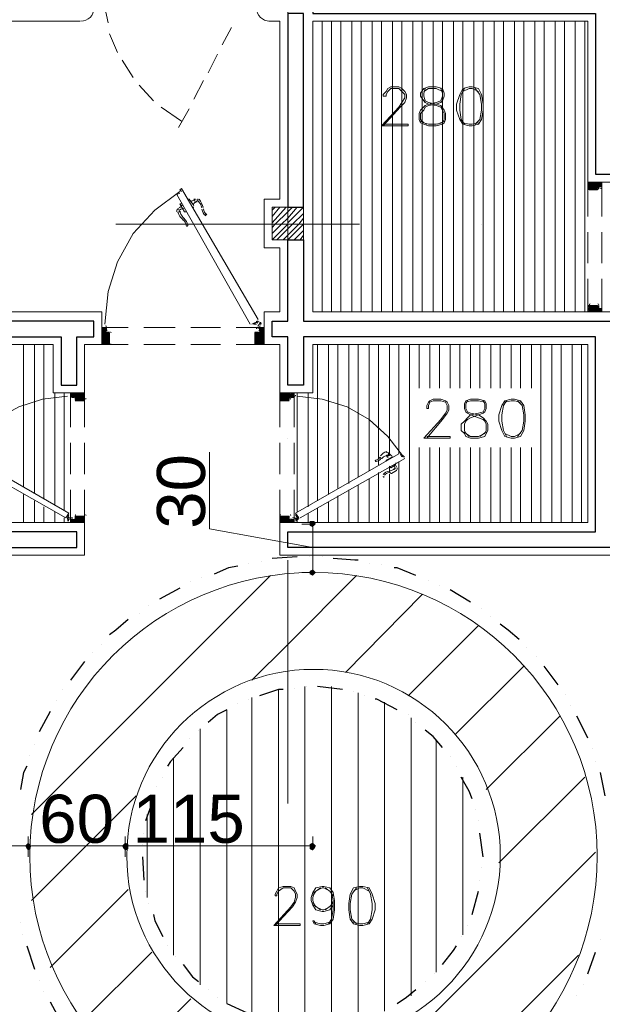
# Model space of a CAD drawing. Header units: metres. Extents: x 5.7 to 89.8, y 4 to 63.5.
# Tile 7 of 45: x 23.9 to 27.5, y 24.9 to 30.9. Entities that reach past the tile are written whole.
import ezdxf

# ---------------------------------------------------------------- set-up
doc = ezdxf.new("R2010")
doc.units = ezdxf.units.M
doc.header["$MEASUREMENT"] = 0
for name, color, linetype in [('PDF10_ax', 7, 'Continuous'), ('PDF10_column', 7, 'Continuous'), ('PDF10_dim', 7, 'Continuous'), ('PDF10_door', 7, 'Continuous'), ('PDF10_halozen', 7, 'Continuous'), ('PDF10_hatch-plan', 7, 'Continuous'), ('PDF10_khatchin', 7, 'Continuous'), ('PDF10_Layer5', 7, 'Continuous'), ('PDF10_saghf kazeb', 7, 'Continuous'), ('PDF10_Text', 7, 'Continuous'), ('PDF10_textt', 7, 'Continuous'), ('PDF10_wall', 7, 'Continuous')]:
    doc.layers.add(name, color=color, linetype=linetype)
doc.styles.add('PDF Arial', font='arial.ttf')

msp = doc.modelspace()

# ---------------------------------------------------------------- linework, layer by layer
at = {"layer": 'PDF10_ax', "lineweight": 9}
for points in [[(25.5837, 30.5951), (25.5837, 29.0926)], [(24.5242, 29.6609), (26.0267, 29.6609)], [(26.7779, 29.6609), (26.7779, 29.6609)], [(25.5837, 28.3414), (25.5837, 28.3414)], [(25.5837, 27.5902), (25.5837, 26.0877)], [(25.5837, 25.3365), (25.5837, 25.3365)]]:
    msp.add_lwpolyline(points, dxfattribs=at)
at = {"layer": 'PDF10_column', "lineweight": 18}
for points in [[(25.5837, 31.4138), (25.5837, 30.9129)], [(25.4874, 29.7476), (25.5066, 29.7668)], [(25.4874, 29.709), (25.5355, 29.7668)], [(25.4874, 29.6705), (25.574, 29.7668)], [(25.4874, 29.6416), (25.5066, 29.6609), (25.5837, 29.7379), (25.6126, 29.7668)], [(25.4874, 29.6031), (25.5452, 29.6609), (25.5837, 29.6994), (25.6415, 29.7668)], [(25.4874, 29.5646), (25.5837, 29.6609), (25.5837, 29.6705), (25.68, 29.7668)], [(25.5837, 29.815), (25.5837, 29.5164)], [(25.5163, 29.5646), (25.5837, 29.632), (25.6126, 29.6609), (25.68, 29.7283)], [(25.5548, 29.5646), (25.5837, 29.5935), (25.6511, 29.6609), (25.68, 29.6994)], [(25.7378, 29.6609), (25.4392, 29.6609)], [(25.5837, 29.5646), (25.68, 29.6609)], [(25.6222, 29.5646), (25.68, 29.6224)], [(25.6607, 29.5646), (25.68, 29.5935)]]:
    msp.add_lwpolyline(points, dxfattribs=at)
msp.add_lwpolyline([(25.68, 29.5646), (25.4874, 29.5646), (25.4874, 29.7668), (25.68, 29.7668)], close=True, dxfattribs=at)
at = {"layer": 'PDF10_dim', "lineweight": 20}
for points in [[(25.7378, 27.6672), (25.1021, 27.7828), (25.1021, 28.2547)], [(25.7378, 27.8117), (25.6704, 27.8117)], [(25.7378, 27.5324), (25.7378, 27.5517), (25.7378, 27.7732), (25.7378, 27.7924)], [(25.7378, 27.5131), (25.6704, 27.5131)], [(23.9849, 25.7602), (23.9849, 25.8277), (23.9849, 25.8855)], [(24.582, 25.7602), (24.582, 25.8277), (24.582, 25.8855)], [(25.7378, 25.8277), (25.7378, 25.8855)], [(23.9656, 25.8277), (23.9464, 25.8277), (22.7232, 25.8277), (22.7039, 25.8277)], [(24.5628, 25.8277), (24.5435, 25.8277), (24.0234, 25.8277), (24.0042, 25.8277)], [(24.6013, 25.8277), (24.6206, 25.8277), (25.6993, 25.8277), (25.7185, 25.8277)]]:
    msp.add_lwpolyline(points, dxfattribs=at)
at = {"layer": 'PDF10_dim', "transparency": 33554559}
for points in [[(25.7378, 27.831), (25.7185, 27.831), (25.7378, 27.8117)], [(25.7185, 27.831), (25.7378, 27.8117), (25.7185, 27.8117)], [(25.757, 27.8117), (25.7474, 27.831), (25.7378, 27.8117)], [(25.7474, 27.831), (25.7378, 27.8117), (25.7378, 27.831)], [(25.7378, 27.8117), (25.7185, 27.8117), (25.7185, 27.8021)], [(25.7185, 27.8021), (25.7378, 27.7924), (25.7378, 27.8117)], [(25.7378, 27.7924), (25.7378, 27.8117), (25.7474, 27.8021)], [(25.7378, 27.8117), (25.7474, 27.8021), (25.757, 27.8117)], [(25.7378, 27.5324), (25.7378, 27.5131), (25.7185, 27.5228)], [(25.7378, 27.5131), (25.7185, 27.5228), (25.7185, 27.5131)], [(25.7185, 27.5131), (25.7185, 27.5035), (25.7378, 27.5131)], [(25.7185, 27.5035), (25.7378, 27.5131), (25.7378, 27.4939)], [(25.7474, 27.5228), (25.7378, 27.5324), (25.7378, 27.5131)], [(25.7378, 27.5131), (25.757, 27.5131), (25.7474, 27.5228)], [(25.7378, 27.4939), (25.7474, 27.5035), (25.7378, 27.5131)], [(25.7474, 27.5035), (25.7378, 27.5131), (25.757, 27.5131)], [(23.9753, 25.8373), (23.9656, 25.8277), (23.9849, 25.8277)], [(23.9753, 25.8373), (23.9849, 25.8277), (23.9656, 25.8277)], [(23.9656, 25.8277), (23.9849, 25.8277), (23.9753, 25.8084)], [(23.9656, 25.8277), (23.9753, 25.8084), (23.9849, 25.8277)], [(23.9849, 25.8277), (23.9849, 25.8469), (23.9753, 25.8373)], [(23.9849, 25.8469), (23.9753, 25.8373), (23.9849, 25.8277)], [(23.9849, 25.8277), (23.9753, 25.8084), (23.9849, 25.7988)], [(23.9753, 25.8084), (23.9849, 25.8277), (23.9849, 25.7988)], [(23.9945, 25.8373), (23.9849, 25.8277), (23.9849, 25.8469)], [(23.9849, 25.8277), (23.9945, 25.8373), (23.9849, 25.8469)], [(24.0042, 25.8277), (23.9945, 25.8373), (23.9849, 25.8277)], [(24.0042, 25.8277), (23.9849, 25.8277), (23.9945, 25.8373)], [(23.9849, 25.7988), (23.9945, 25.8084), (23.9849, 25.8277)], [(23.9945, 25.8084), (23.9849, 25.8277), (24.0042, 25.8277)], [(23.9849, 25.8277), (23.9849, 25.7988), (23.9945, 25.8084)], [(23.9945, 25.8084), (24.0042, 25.8277), (23.9849, 25.8277)], [(24.5724, 25.8373), (24.582, 25.8277), (24.5628, 25.8277)], [(24.5724, 25.8373), (24.5628, 25.8277), (24.582, 25.8277)], [(24.5628, 25.8277), (24.5724, 25.8084), (24.582, 25.8277)], [(24.5628, 25.8277), (24.582, 25.8277), (24.5724, 25.8084)], [(24.582, 25.8469), (24.5724, 25.8373), (24.582, 25.8277)], [(24.582, 25.8277), (24.582, 25.8469), (24.5724, 25.8373)], [(24.5724, 25.8084), (24.582, 25.8277), (24.582, 25.7988)], [(24.582, 25.8277), (24.5724, 25.8084), (24.582, 25.7988)], [(24.582, 25.8277), (24.6013, 25.8373), (24.582, 25.8469)], [(24.6013, 25.8373), (24.582, 25.8277), (24.582, 25.8469)], [(24.6013, 25.8277), (24.582, 25.8277), (24.6013, 25.8373)], [(24.6013, 25.8277), (24.6013, 25.8373), (24.582, 25.8277)], [(24.582, 25.8277), (24.582, 25.7988), (24.6013, 25.8084)], [(24.6013, 25.8084), (24.6013, 25.8277), (24.582, 25.8277)], [(24.582, 25.7988), (24.6013, 25.8084), (24.582, 25.8277)], [(24.6013, 25.8084), (24.582, 25.8277), (24.6013, 25.8277)], [(25.7378, 25.8277), (25.7378, 25.8469), (25.7185, 25.8373)], [(25.7185, 25.8373), (25.7185, 25.8277), (25.7378, 25.8277)], [(25.7185, 25.8277), (25.7378, 25.8277), (25.7185, 25.8084)], [(25.7378, 25.8277), (25.7185, 25.8084), (25.7378, 25.7988)], [(25.7474, 25.8373), (25.7378, 25.8277), (25.7378, 25.8469)], [(25.757, 25.8277), (25.7474, 25.8373), (25.7378, 25.8277)], [(25.7378, 25.7988), (25.7474, 25.8084), (25.7378, 25.8277)], [(25.7474, 25.8084), (25.7378, 25.8277), (25.757, 25.8277)]]:
    msp.add_solid(points, dxfattribs=at)
at = {"layer": 'PDF10_door', "lineweight": 18}
for points in [[(24.9288, 29.8631), (24.9191, 29.8728), (24.9288, 29.8824), (25.4007, 29.0734)], [(27.5195, 29.9017), (27.5195, 29.9209), (27.4329, 29.9209), (27.4329, 29.8824)], [(27.5003, 29.8824), (27.5003, 29.892), (27.5195, 29.892)], [(24.4568, 29.0445), (24.4761, 29.2467), (24.5339, 29.4297), (24.6302, 29.6031), (24.765, 29.7476), (24.9191, 29.8631)], [(25.3525, 29.0445), (24.8999, 29.8439), (24.9191, 29.8535)], [(24.9191, 29.8631), (24.9191, 29.8631)], [(24.9288, 29.8728), (24.9288, 29.8728)], [(27.4425, 29.8728), (27.4907, 29.8728)], [(27.5195, 29.1312), (27.5195, 29.1215), (27.4329, 29.1215), (27.4329, 29.1601)], [(27.4425, 29.1601), (27.4907, 29.1601)], [(27.5003, 29.1601), (27.5003, 29.1408), (27.5195, 29.1408)], [(25.4007, 29.0638), (25.3622, 29.0445)], [(24.4568, 29.0252), (24.4376, 29.0252), (24.4376, 28.9193), (24.4857, 28.9193), (24.4857, 28.9867)], [(24.4665, 29.006), (24.4665, 29.0252)], [(24.4857, 28.9963), (24.4665, 28.9963)], [(25.4103, 29.006), (25.4103, 29.0252), (25.4392, 29.0252), (25.4392, 28.9193), (25.3814, 28.9193), (25.3814, 28.9867)], [(25.3814, 28.9963), (25.4007, 28.9963)], [(24.4857, 28.9193), (24.4857, 28.9193)], [(24.2257, 28.6015), (24.0716, 28.5822), (23.9271, 28.534), (23.7826, 28.457), (23.6671, 28.351), (23.5708, 28.2258), (23.5611, 28.2258)], [(24.2449, 28.6015), (24.2449, 28.6207), (24.3316, 28.6207), (24.3316, 28.5822)], [(25.6222, 28.6015), (25.6222, 28.6207), (25.5355, 28.6207), (25.5355, 28.5822)], [(25.6415, 28.6015), (25.7956, 28.5822), (25.9497, 28.534), (26.0845, 28.457), (26.2001, 28.351), (26.2964, 28.2258), (26.306, 28.2258)], [(24.2642, 28.5918), (24.2546, 28.5918)], [(24.2738, 28.5822), (24.2738, 28.5918)], [(24.3316, 28.5726), (24.2738, 28.5726)], [(25.5355, 28.5726), (25.5933, 28.5726)], [(25.5933, 28.5822), (25.5933, 28.5918)], [(25.6029, 28.5918), (25.6222, 28.5918)], [(23.5708, 28.2162), (24.216, 27.8502), (24.2353, 27.8791), (23.5997, 28.2451), (23.5804, 28.2258), (23.5708, 28.2355)], [(25.6511, 27.8502), (25.6318, 27.8791), (26.2675, 28.2451)], [(26.2771, 28.2451), (26.2868, 28.2258), (26.2964, 28.2355)], [(26.306, 28.2162), (25.6607, 27.8502)], [(25.6415, 27.8791), (25.6415, 27.8791)], [(24.2449, 27.8406), (24.2449, 27.8213), (24.3316, 27.8213), (24.3316, 27.8599), (24.2738, 27.8599), (24.2738, 27.8406)], [(24.2449, 27.8213), (24.2449, 27.8213)], [(24.2642, 27.8406), (24.2546, 27.8406)], [(25.6029, 27.8406), (25.6222, 27.8406), (25.6222, 27.8213), (25.5355, 27.8213), (25.5355, 27.8599), (25.5933, 27.8599), (25.5933, 27.8406)], [(25.6222, 27.8213), (25.6222, 27.8213)]]:
    msp.add_lwpolyline(points, dxfattribs=at)
at = {"layer": 'PDF10_door', "lineweight": 0}
for points in [[(27.4329, 29.8728), (27.481, 29.9209), (27.4425, 29.8728), (27.4907, 29.9209), (27.4521, 29.8728), (27.4329, 29.892), (27.4618, 29.8728), (27.4329, 29.9017), (27.4521, 29.9209), (27.4907, 29.8728), (27.4425, 29.9209), (27.481, 29.8728), (27.4329, 29.9113), (27.4714, 29.8728)], [(27.4329, 29.9113), (27.4425, 29.9209), (27.4329, 29.9113)], [(27.4329, 29.892), (27.4618, 29.9209), (27.4329, 29.892)], [(27.4329, 29.8824), (27.4714, 29.9209)], [(27.4329, 29.8824), (27.4425, 29.8728), (27.4329, 29.8824)], [(27.4618, 29.9209), (27.5003, 29.8824), (27.4618, 29.9209)], [(27.481, 29.9209), (27.5003, 29.892), (27.4714, 29.9209), (27.5003, 29.892)], [(27.5195, 29.9017), (27.5195, 29.892), (27.4907, 29.9209), (27.5099, 29.892), (27.5195, 29.9113), (27.5003, 29.892), (27.481, 29.8728)], [(27.4907, 29.8728), (27.5003, 29.8824)], [(27.5195, 29.892), (27.5099, 29.892)], [(27.5099, 29.8824), (27.5195, 29.8824)], [(27.4714, 29.1215), (27.4329, 29.1504), (27.4618, 29.1215), (27.4329, 29.1408), (27.4618, 29.1601), (27.4329, 29.1312), (27.4714, 29.1601)], [(27.5003, 29.1601), (27.4618, 29.1215), (27.5003, 29.1504), (27.4907, 29.1601)], [(27.481, 29.1215), (27.5003, 29.1408), (27.5195, 29.1215), (27.4714, 29.1601), (27.5099, 29.1215), (27.4618, 29.1601), (27.5003, 29.1215), (27.5195, 29.1408), (27.4907, 29.1215), (27.5099, 29.1408), (27.5195, 29.1312), (27.5195, 29.1408)], [(27.481, 29.1601), (27.5003, 29.1504)], [(27.4714, 29.1215), (27.5003, 29.1408), (27.4714, 29.1215)], [(27.5099, 29.1215), (27.5195, 29.1312), (27.5099, 29.1215)], [(27.5195, 29.1215), (27.5195, 29.1215)], [(25.4007, 29.0445), (25.4007, 29.0445)], [(25.4007, 29.0445), (25.4007, 29.0445)], [(25.4103, 29.0445), (25.4103, 29.0445), (25.4151, 29.0541)], [(25.4103, 29.0445), (25.4199, 29.0445), (25.4103, 29.0445)], [(25.4103, 29.0445), (25.4103, 29.0445)], [(25.4103, 29.0349), (25.4103, 29.0349)], [(25.4199, 29.0445), (25.4199, 29.0445)], [(24.4665, 28.9193), (24.4857, 28.9385), (24.4376, 28.9963), (24.4665, 29.0252), (24.4568, 29.0252)], [(24.4568, 28.9193), (24.4376, 28.9385), (24.4857, 28.9963), (24.4376, 28.9482), (24.4665, 28.9193), (24.4376, 28.9578), (24.4761, 28.9193), (24.4857, 28.9289), (24.4376, 28.9867), (24.4665, 29.0156), (24.4472, 29.0252), (24.4376, 29.0156), (24.4857, 28.9578), (24.4376, 29.006), (24.4857, 28.9482), (24.4568, 28.9193), (24.4857, 28.9578), (24.4472, 28.9193), (24.4376, 28.9289), (24.4857, 28.9867), (24.4761, 28.9963)], [(24.4376, 29.006), (24.4568, 29.0252), (24.4376, 29.006)], [(24.4376, 29.0252), (24.4376, 29.0252)], [(25.4103, 28.9193), (25.3814, 28.9482), (25.4392, 29.006), (25.3814, 28.9578), (25.4392, 29.0156), (25.4199, 29.0252)], [(25.4199, 28.9193), (25.4392, 28.9289), (25.3814, 28.9867), (25.3911, 28.9963), (25.4392, 28.9578), (25.4007, 28.9963), (25.3814, 28.9771), (25.4392, 28.9193), (25.4296, 28.9193), (25.3814, 28.9674), (25.4103, 28.9963), (25.4392, 29.0252), (25.4296, 29.0252), (25.4103, 29.006), (25.4392, 28.9771), (25.3814, 28.9193), (25.4392, 28.9674), (25.4103, 28.9963)], [(25.3911, 29.0156), (25.3911, 29.0252)], [(25.4007, 29.0252), (25.4007, 29.0156)], [(25.4392, 29.006), (25.4103, 29.0252), (25.4392, 29.006)], [(24.4376, 28.9193), (24.4376, 28.9193)], [(25.4199, 28.9193), (25.3814, 28.9578), (25.4199, 28.9193)], [(25.3814, 28.9193), (25.3814, 28.9193)], [(24.3316, 28.5726), (24.3316, 28.5822), (24.322, 28.5726), (24.3316, 28.5918), (24.3124, 28.5726), (24.2642, 28.6207), (24.3027, 28.5726), (24.2546, 28.6207), (24.2449, 28.6111), (24.2449, 28.6207), (24.2931, 28.5726), (24.3316, 28.6111), (24.3027, 28.5726), (24.3316, 28.6015), (24.322, 28.6207), (24.3316, 28.6111), (24.3316, 28.6207), (24.2835, 28.5726), (24.322, 28.6207), (24.2738, 28.5726)], [(24.3316, 28.5822), (24.3027, 28.6207), (24.3316, 28.5918), (24.3124, 28.6207), (24.2738, 28.5822), (24.3027, 28.6207), (24.2738, 28.5918), (24.2931, 28.6207), (24.3316, 28.5726), (24.2835, 28.6207), (24.322, 28.5726), (24.2738, 28.6207), (24.2546, 28.5918), (24.2835, 28.6207), (24.2642, 28.5918), (24.2449, 28.6111), (24.2546, 28.5918), (24.2449, 28.6015)], [(24.2642, 28.6207), (24.2449, 28.6015), (24.2642, 28.6207)], [(25.5355, 28.5726), (25.5355, 28.5822), (25.5452, 28.5726), (25.5933, 28.6207), (25.5548, 28.5726), (25.6029, 28.6207), (25.5644, 28.5726), (25.5355, 28.6015), (25.5548, 28.6207), (25.5355, 28.5918), (25.5644, 28.6207), (25.5933, 28.5822), (25.5548, 28.6207), (25.5933, 28.5726), (25.5452, 28.6207), (25.5355, 28.6111), (25.5355, 28.6207), (25.5837, 28.5726), (25.5933, 28.5822)], [(25.5837, 28.5726), (25.5933, 28.5918), (25.574, 28.6207), (25.6029, 28.5918), (25.5837, 28.6207), (25.5355, 28.5726), (25.574, 28.6207), (25.5355, 28.5822)], [(25.5355, 28.6111), (25.574, 28.5726), (25.5355, 28.6111)], [(25.5933, 28.6207), (25.6126, 28.5918), (25.5933, 28.6207)], [(25.6029, 28.6207), (25.6222, 28.6015), (25.6029, 28.6207)], [(25.6029, 28.5918), (25.6222, 28.6111), (25.6126, 28.5918), (25.6222, 28.6015)], [(24.2738, 28.5918), (24.2835, 28.5726), (24.2738, 28.5822)], [(25.5355, 28.5918), (25.5548, 28.5726), (25.5355, 28.5918)], [(24.2257, 27.8599), (24.2353, 27.8695), (24.2257, 27.8502)], [(24.2257, 27.831), (24.2353, 27.831)], [(24.2353, 27.8406), (24.2353, 27.8406)], [(24.2738, 27.8502), (24.2835, 27.8599), (24.2738, 27.8502), (24.3027, 27.8213), (24.2738, 27.8406), (24.2931, 27.8213), (24.3316, 27.8599), (24.2835, 27.8213), (24.322, 27.8599), (24.2738, 27.8213), (24.2546, 27.8406), (24.2835, 27.8213), (24.2642, 27.8406), (24.2449, 27.8213), (24.2738, 27.8406), (24.2931, 27.8599), (24.3316, 27.8213), (24.2835, 27.8599), (24.322, 27.8213), (24.2738, 27.8599), (24.3124, 27.8213), (24.3316, 27.8406), (24.3124, 27.8599), (24.2642, 27.8213), (24.3027, 27.8599), (24.2546, 27.8213), (24.2449, 27.831), (24.2642, 27.8213), (24.2449, 27.8406), (24.2546, 27.8406)], [(24.2546, 27.8502), (24.2449, 27.8502)], [(24.2546, 27.8406), (24.2449, 27.831), (24.2546, 27.8406)], [(24.2449, 27.8406), (24.2449, 27.8406)], [(24.3316, 27.831), (24.3027, 27.8599), (24.3316, 27.831)], [(24.3316, 27.8502), (24.3027, 27.8213), (24.3316, 27.8502)], [(24.3316, 27.8502), (24.322, 27.8599), (24.3316, 27.8502)], [(24.3316, 27.831), (24.322, 27.8213), (24.3316, 27.831)], [(24.3316, 27.8599), (24.3316, 27.8599)], [(24.3316, 27.8213), (24.3316, 27.8213)], [(25.5933, 27.8502), (25.5837, 27.8599), (25.5933, 27.8502), (25.5644, 27.8213), (25.5355, 27.8502), (25.574, 27.8213), (25.5355, 27.8599), (25.5837, 27.8213), (25.6029, 27.8406), (25.574, 27.8213), (25.5933, 27.8406)], [(25.5837, 27.8599), (25.5355, 27.8213), (25.574, 27.8599), (25.5355, 27.831), (25.5644, 27.8599), (25.6029, 27.8213), (25.5548, 27.8599), (25.5933, 27.8213), (25.5452, 27.8599), (25.5355, 27.8502), (25.5548, 27.8599), (25.5355, 27.8406), (25.5548, 27.8213), (25.5355, 27.831), (25.5452, 27.8213), (25.5933, 27.8599)], [(25.5355, 27.8599), (25.5355, 27.8599)], [(25.5355, 27.8213), (25.5355, 27.8213)], [(25.5548, 27.8213), (25.5933, 27.8599), (25.5548, 27.8213)], [(25.6029, 27.8406), (25.6222, 27.8213), (25.5933, 27.8406), (25.574, 27.8599), (25.6126, 27.8213), (25.6222, 27.831), (25.6029, 27.8213), (25.6222, 27.8406), (25.6126, 27.8406)], [(25.5933, 27.8213), (25.6126, 27.8406), (25.5933, 27.8213)], [(25.6126, 27.8502), (25.6222, 27.8502)], [(25.6126, 27.8406), (25.6222, 27.831), (25.6126, 27.8406)], [(25.6318, 27.8406), (25.6318, 27.8406)], [(25.6318, 27.8406), (25.6318, 27.8406)], [(25.6415, 27.831), (25.6318, 27.831)]]:
    msp.add_lwpolyline(points, dxfattribs=at)
for points in [[(27.5195, 29.9209), (27.5195, 29.9113), (27.5099, 29.9209), (27.5195, 29.9017), (27.5003, 29.9209), (27.4618, 29.8728), (27.5099, 29.9209), (27.4714, 29.8728), (27.5003, 29.892)], [(27.4329, 29.1601), (27.4425, 29.1601), (27.4329, 29.1504), (27.4521, 29.1601), (27.4907, 29.1215), (27.4425, 29.1601), (27.481, 29.1215)], [(27.4329, 29.1215), (27.481, 29.1601), (27.4425, 29.1215), (27.4907, 29.1601), (27.4521, 29.1215), (27.4329, 29.1312), (27.4425, 29.1215)], [(24.4857, 28.9674), (24.4376, 28.9193), (24.4857, 28.9771), (24.4761, 28.9963), (24.4376, 28.9578), (24.4665, 28.9963), (24.4376, 28.9674), (24.4857, 28.9193), (24.4376, 28.9771), (24.4665, 29.006), (24.4376, 29.0252)], [(25.3814, 28.9289), (25.3911, 28.9193), (25.4392, 28.9578), (25.4007, 28.9193), (25.3814, 28.9385), (25.4392, 28.9963), (25.4103, 29.0252), (25.4199, 29.0252), (25.4103, 29.0156), (25.4392, 28.9867)], [(25.4392, 28.9482), (25.3814, 28.9963), (25.4392, 28.9385), (25.4103, 28.9193)], [(25.6126, 28.6207), (25.6222, 28.6111), (25.6222, 28.6207), (25.574, 28.5726)]]:
    msp.add_lwpolyline(points, close=True, dxfattribs=at)
at = {"layer": 'PDF10_door', "lineweight": 5}
for points in [[(24.9191, 29.7379), (24.9095, 29.7572), (24.9191, 29.7379), (24.9095, 29.7379)], [(24.9576, 29.7379), (24.948, 29.7379), (24.9191, 29.7861), (24.9288, 29.7861)], [(25.0058, 29.7765), (24.9769, 29.815), (24.9673, 29.815)], [(24.9962, 29.7668), (25.0058, 29.7668)], [(25.0251, 29.8054), (25.0154, 29.7957), (25.0058, 29.815), (25.0154, 29.815)], [(25.0058, 29.815), (25.0154, 29.7957)], [(25.0251, 29.7957), (25.0251, 29.7957)], [(26.1904, 28.2355), (26.2097, 28.2355), (26.2001, 28.2451)], [(26.2097, 28.2355), (26.1904, 28.2258)], [(26.1904, 28.1969), (26.1904, 28.2066), (26.229, 28.2258)], [(26.2097, 28.168), (26.2193, 28.1584), (26.2482, 28.1777)], [(26.2482, 28.1873), (26.2579, 28.1873)], [(26.2193, 28.168), (26.2193, 28.168)]]:
    msp.add_lwpolyline(points, dxfattribs=at)
for points in [[(25.0534, 29.7617, 0.098999), (25.0443, 29.7885, 0.092349), (25.0271, 29.8086)], [(25.0622, 29.7676, -0.014536), (25.0617, 29.7633, 0.130791), (25.037, 29.8147)], [(24.9062, 29.7347, 0.130767), (24.9384, 29.6877, 0.014553), (24.9417, 29.6873)], [(24.92, 29.7412, 0.092322), (24.9288, 29.7163, 0.099024), (24.9475, 29.695)], [(24.9427, 29.6962, -0.199983), (24.9672, 29.6567, -0.99996), (24.9572, 29.6532, 0.199983), (24.9368, 29.6885)], [(26.1967, 28.2348, 0.092327), (26.1784, 28.2284, 0.099026), (26.1628, 28.2147)], [(26.2117, 28.1396, 0.098999), (26.2314, 28.1463, 0.092348), (26.2461, 28.1589, 0.139696), (26.2314, 28.1731)], [(26.2123, 28.1215, 0.130792), (26.2528, 28.1426, 0.361409), (26.2559, 28.1608)]]:
    msp.add_lwpolyline(points, format="xyb", dxfattribs=at)
at = {"layer": 'PDF10_door', "lineweight": 0}
for points in [[(25.4, 29.0517, 0.414209), (25.3911, 29.0541), (25.3718, 29.0445), (25.3911, 29.0445)], [(25.4007, 29.03, -0.414213), (25.4151, 29.0445, 0.41421), (25.4199, 29.0493)], [(24.2377, 27.8509, -0.414193), (24.236, 27.8574, 0.414193), (24.2353, 27.8502), (24.2353, 27.8406), (24.2257, 27.8406)], [(24.2401, 27.8406, 0.41421), (24.2449, 27.8454, -0.41421), (24.2498, 27.8502, 0.41421), (24.2449, 27.8454)], [(25.6318, 27.8454, 0.41421), (25.627, 27.8502, -0.41421), (25.6318, 27.8454, 0.41421), (25.6366, 27.8406)], [(25.6408, 27.8574, -0.414209), (25.6391, 27.8509, 0.414209), (25.6415, 27.8599), (25.6318, 27.8695), (25.6415, 27.8502), (25.6318, 27.8406), (25.6415, 27.8406)]]:
    msp.add_lwpolyline(points, format="xyb", dxfattribs=at)
at = {"layer": 'PDF10_door', "lineweight": 5}
msp.add_lwpolyline([(26.2386, 28.1488), (26.2482, 28.1584)], close=True, dxfattribs=at)
at = {"layer": 'PDF10_door', "lineweight": 18}
for centre in [(25.4151, 29.0493), (24.2305, 27.8454), (25.6463, 27.8454)]:
    msp.add_circle(centre, 0.00482, dxfattribs=at)
at = {"layer": 'PDF10_door', "lineweight": 0}
for centre in [(25.4151, 29.0493), (24.2305, 27.8454), (25.6463, 27.8454)]:
    msp.add_circle(centre, 0.00482, dxfattribs=at)
at = {"layer": 'PDF10_door', "lineweight": 18}
for centre, start, end in [((27.4473, 29.8872), 180.00328, 269.99672), ((27.4955, 29.8872), 270.00328, 359.99672), ((27.5051, 29.8968), 90.00328, 179.99672), ((27.4473, 29.1649), 90.00328, 179.99672), ((27.4955, 29.1649), 0.00328, 89.99672), ((27.5051, 29.1456), 180.00328, 269.99672), ((24.4616, 29.03), 0.00035, 89.99965), ((25.4151, 29.03), 90.00035, 179.99965), ((24.4713, 29.0108), 180.00632, 269.99941), ((24.4905, 28.9915), 0.00035, 89.99965), ((25.3862, 28.9915), 90.00608, 180.00538), ((25.4055, 29.0108), 270.00035, 359.99965), ((24.4905, 28.9241), 270.00035, 359.99965), ((25.3862, 28.9241), 180.00632, 269.99941), ((24.2594, 28.6063), 180.00035, 269.99965), ((24.269, 28.5966), 0.00035, 89.99965), ((25.6078, 28.5966), 90.00632, 179.99941), ((25.627, 28.6063), 270.00035, 359.99965), ((24.2787, 28.587), 180.00035, 269.99965), ((24.3364, 28.587), 270.00035, 359.99965), ((25.5403, 28.587), 180.00035, 269.99965), ((25.5981, 28.587), 270.00035, 359.99965), ((24.2594, 27.8454), 90.00632, 179.99941), ((24.269, 27.8454), 270.00035, 359.99965), ((24.2787, 27.8647), 90.00035, 179.99965), ((24.3364, 27.8647), 0.00035, 89.99965), ((25.5403, 27.8647), 90.00632, 179.99941), ((25.5981, 27.8647), 0.00608, 90.00538), ((25.6078, 27.8454), 180.00035, 269.99965), ((25.627, 27.8454), 0.00035, 89.99965)]:
    msp.add_arc(centre, 0.00482, start, end, dxfattribs=at)
at = {"layer": 'PDF10_door', "lineweight": 5}
for centre, radius, start, end in [((24.9143, 29.7428), 0.0144, 120.00334, 199.49005), ((24.895, 29.8005), 0.0433, 298.13041, 329.94174), ((24.9432, 29.7139), 0.0433, 90.05505, 121.87134), ((24.9914, 29.8487), 0.0433, 270.05505, 301.87134), ((25.0395, 29.762), 0.0433, 118.13041, 149.94174), ((25.0299, 29.8005), 0.0144, 40.51728, 119.99848), ((25.1166, 29.762), 0.053, 187.38829, 232.62452), ((25.1166, 29.762), 0.0626, 187.38819, 232.62473), ((25.078, 29.7235), 0.00482, 232.62544, 52.61888), ((26.2242, 28.1729), 0.0915, 109.48968, 139.29023), ((26.1953, 28.2403), 0.0144, 30.00334, 109.49005), ((26.1664, 28.221), 0.0337, 0.05549, 31.87066), ((26.2434, 28.2595), 0.0337, 208.13084, 239.94089), ((26.1278, 28.2018), 0.00482, 97.3882, 277.38357), ((26.1182, 28.2499), 0.0433, 277.38246, 322.61941), ((26.1182, 28.2499), 0.053, 277.38281, 322.61885), ((26.2049, 28.1825), 0.0626, 139.29191, 142.62619), ((26.2819, 28.1825), 0.0337, 180.05549, 211.87066), ((26.2145, 28.0862), 0.053, 97.38829, 142.62452), ((26.2145, 28.0862), 0.0433, 97.38841, 142.62459), ((26.2049, 28.192), 0.0625, 277.37989, 280.71303), ((26.176, 28.1054), 0.00482, 142.62544, 322.61888)]:
    msp.add_arc(centre, radius, start, end, dxfattribs=at)
at = {"layer": 'PDF10_door', "lineweight": 0}
for centre, radius, start, end in [((25.3959, 29.0493), 0.0144, 29.99834, 119.99818), ((25.4151, 29.03), 0.00482, 90.00608, 180.00538), ((25.4151, 29.0493), 0.00482, 210.00888, 231.22745), ((24.2401, 27.8454), 0.00482, 38.77898, 59.99818), ((25.6463, 27.8454), 0.00482, 120.00888, 141.22745)]:
    msp.add_arc(centre, radius, start, end, dxfattribs=at)
at = {"layer": 'PDF10_door', "transparency": 33554559}
for points in [[(25.4103, 29.0541), (25.4199, 29.0541), (25.4199, 29.0541)], [(24.2257, 27.831), (24.2257, 27.831), (24.2257, 27.8406)], [(24.2257, 27.831), (24.2257, 27.8406), (24.2257, 27.8406)], [(24.2257, 27.8406), (24.2257, 27.8406), (24.2257, 27.831)], [(24.2353, 27.8406), (24.2353, 27.831), (24.2257, 27.831)], [(24.2257, 27.831), (24.2257, 27.8406), (24.2353, 27.8406)], [(24.2353, 27.8406), (24.2353, 27.8406), (24.2353, 27.831)], [(25.6318, 27.8406), (25.6318, 27.8406), (25.6318, 27.831)], [(25.6318, 27.8406), (25.6318, 27.831), (25.6415, 27.831)], [(25.6415, 27.831), (25.6415, 27.8406), (25.6318, 27.8406)], [(25.6415, 27.831), (25.6415, 27.831), (25.6415, 27.8406)], [(25.6415, 27.831), (25.6415, 27.8406), (25.6415, 27.8406)], [(25.6415, 27.8406), (25.6415, 27.8406), (25.6415, 27.831)]]:
    msp.add_solid(points, dxfattribs=at)
at = {"layer": 'PDF10_halozen', "lineweight": 25}
for points in [[(25.3429, 27.5709), (25.3429, 27.5709)], [(25.4199, 27.5805), (25.4199, 27.5805)], [(25.6415, 27.6094), (25.4874, 27.5998)], [(25.7185, 27.6094), (25.7185, 27.6094)], [(25.7956, 27.6094), (25.7956, 27.6094)], [(26.0171, 27.5902), (25.9978, 27.5902), (25.863, 27.5998)], [(26.0845, 27.5709), (26.0845, 27.5709)], [(25.2755, 27.5517), (25.2177, 27.542), (25.131, 27.5035)], [(26.1615, 27.5613), (26.1615, 27.5613)], [(26.3734, 27.4939), (26.2579, 27.542), (26.2386, 27.542)], [(24.9865, 27.4553), (24.9865, 27.4553)], [(25.054, 27.4842), (25.054, 27.4842)], [(26.4505, 27.465), (26.4505, 27.465)], [(24.9191, 27.4168), (24.7939, 27.3494)], [(26.5179, 27.4361), (26.5179, 27.4361)], [(26.7105, 27.3301), (26.5853, 27.4072)], [(24.7265, 27.3109), (24.7265, 27.3109)], [(26.7779, 27.2916), (26.7779, 27.2916)], [(24.6013, 27.2242), (24.5242, 27.1568), (24.4857, 27.1279)], [(24.6687, 27.2627), (24.6687, 27.2627)], [(26.8357, 27.2435), (26.8357, 27.2435)], [(27.0091, 27.099), (26.9417, 27.1568), (26.8935, 27.1953)], [(24.4376, 27.0701), (24.4376, 27.0701)], [(27.0573, 27.0508), (27.0573, 27.0508)], [(24.3316, 26.9641), (24.2449, 26.8486)], [(24.3798, 27.0219), (24.3798, 27.0219)], [(27.115, 26.993), (27.115, 26.993)], [(27.2499, 26.8197), (27.1632, 26.9353)], [(24.1968, 26.7908), (24.1968, 26.7908)], [(25.5548, 26.7908), (25.5259, 26.7908), (25.4103, 26.7523)], [(25.6222, 26.8004), (25.6222, 26.8004)], [(25.6993, 26.8101), (25.6993, 26.8101)], [(25.9208, 26.7908), (25.7667, 26.8101)], [(25.9882, 26.7812), (25.9882, 26.7812)], [(24.1583, 26.7234), (24.1583, 26.7234)], [(25.3429, 26.733), (25.3429, 26.733)], [(26.0556, 26.7523), (26.0556, 26.7523)], [(26.2579, 26.6656), (26.1327, 26.733), (26.123, 26.733)], [(27.298, 26.7619), (27.298, 26.7619)], [(25.2081, 26.6656), (25.1503, 26.6367), (25.0925, 26.5885)], [(25.2755, 26.7041), (25.2755, 26.7041)], [(27.3269, 26.6945), (27.3269, 26.6945)], [(24.1197, 26.656), (24.0523, 26.5307)], [(26.3253, 26.6367), (26.3253, 26.6367)], [(27.4329, 26.4922), (27.4136, 26.5307), (27.3654, 26.6271)], [(25.0347, 26.5404), (25.0347, 26.5404)], [(26.3734, 26.5885), (26.3734, 26.5885)], [(26.5372, 26.4344), (26.4794, 26.5019), (26.4312, 26.5404)], [(24.9769, 26.4922), (24.9769, 26.4922)], [(24.0234, 26.4537), (24.0234, 26.4537)], [(24.9384, 26.4344), (24.8613, 26.3478), (24.8421, 26.3189)], [(27.4618, 26.4248), (27.4618, 26.4248)], [(23.9945, 26.3863), (23.9945, 26.3863)], [(26.5853, 26.3766), (26.5853, 26.3766)], [(23.9753, 26.3189), (23.956, 26.2803), (23.9367, 26.1744)], [(26.6238, 26.3189), (26.6238, 26.3189)], [(27.481, 26.3478), (27.481, 26.3478)], [(24.8132, 26.2514), (24.8132, 26.2514)], [(26.7202, 26.1166), (26.7009, 26.1648), (26.6527, 26.2514)], [(27.5388, 26.1359), (27.5099, 26.2803)], [(24.7747, 26.1937), (24.7747, 26.1937)], [(24.7554, 26.1166), (24.7072, 25.9818)], [(26.7394, 26.0492), (26.7394, 26.0492)], [(26.7587, 25.9818), (26.7587, 25.9818)], [(24.6976, 25.9047), (24.6976, 25.9047)], [(26.7876, 25.7602), (26.7683, 25.9047)], [(24.688, 25.8373), (24.688, 25.8373)], [(24.688, 25.7602), (24.6976, 25.6158)], [(26.7779, 25.6928), (26.7779, 25.6928)], [(26.7683, 25.6158), (26.7683, 25.6158)], [(24.7072, 25.5484), (24.7072, 25.5484)], [(26.7202, 25.4039), (26.7587, 25.5484)], [(24.7265, 25.4713), (24.7265, 25.4713)], [(24.7554, 25.4039), (24.765, 25.3654), (24.8132, 25.2691)], [(23.9367, 25.3557), (23.9367, 25.3557)], [(26.6913, 25.3365), (26.6913, 25.3365)], [(23.9464, 25.2787), (23.9464, 25.2787)], [(26.6527, 25.2691), (26.6527, 25.2691)], [(23.9753, 25.2113), (24.0234, 25.0668)], [(24.8421, 25.2113), (24.8421, 25.2113)], [(26.5372, 25.0957), (26.6046, 25.1824), (26.6238, 25.2113)], [(27.5099, 25.2498), (27.5099, 25.2498)], [(24.8902, 25.1439), (24.8902, 25.1439)], [(27.4329, 25.0379), (27.481, 25.1727)], [(24.9384, 25.0957), (24.9962, 25.0186), (25.0347, 24.9898)], [(26.489, 25.0379), (26.489, 25.0379)], [(24.0523, 24.9994), (24.0523, 24.9994)], [(26.4312, 24.9898), (26.4312, 24.9898)], [(27.404, 24.9705), (27.404, 24.9705)], [(24.0812, 24.932), (24.0812, 24.932)], [(25.0925, 24.9416), (25.0925, 24.9416)], [(26.2579, 24.8549), (26.3156, 24.8934), (26.3734, 24.9416)], [(27.3654, 24.9031), (27.3654, 24.9031)], [(24.1197, 24.8645), (24.1775, 24.7586), (24.1968, 24.7393)], [(25.1503, 24.8934), (25.1503, 24.8934)], [(25.2081, 24.8549), (25.3333, 24.7971), (25.3429, 24.7875)]]:
    msp.add_lwpolyline(points, dxfattribs=at)
at = {"layer": 'PDF10_hatch-plan', "lineweight": 18}
for points in [[(25.7956, 29.1215), (25.7956, 30.9129)], [(25.8534, 29.1215), (25.8534, 30.9129)], [(25.9111, 29.1215), (25.9111, 30.9129)], [(25.9786, 29.1215), (25.9786, 30.9129)], [(26.0363, 29.1215), (26.0363, 30.9129)], [(26.1038, 29.1215), (26.1038, 30.9129)], [(26.1615, 29.1215), (26.1615, 30.9129)], [(26.229, 29.1215), (26.229, 30.9129)], [(26.2868, 29.1215), (26.2868, 30.9129)], [(26.3542, 29.1215), (26.3542, 30.9129)], [(26.412, 29.1215), (26.412, 30.9129)], [(26.4794, 29.1215), (26.4794, 30.9129)], [(26.5372, 29.1215), (26.5372, 30.9129)], [(26.6046, 29.1215), (26.6046, 30.9129)], [(26.6624, 29.1215), (26.6624, 30.9129)], [(26.7298, 29.1215), (26.7298, 30.9129)], [(26.7876, 29.1215), (26.7876, 30.9129)], [(26.855, 29.1215), (26.855, 30.9129)], [(26.9128, 29.1215), (26.9128, 30.9129)], [(26.9802, 29.1215), (26.9802, 30.9129)], [(27.038, 29.1215), (27.038, 30.9129)], [(27.1054, 29.1215), (27.1054, 30.9129)], [(27.1632, 29.1215), (27.1632, 30.9129)], [(27.2306, 29.1215), (27.2306, 30.9129)], [(27.2884, 29.1215), (27.2884, 30.9129)], [(27.3558, 29.1215), (27.3558, 30.9129)], [(27.4136, 29.1215), (27.4136, 30.9129)], [(23.956, 28.0428), (23.956, 28.9193)], [(24.0234, 28.0043), (24.0234, 28.9193)], [(24.0812, 27.9658), (24.0812, 28.9193)], [(25.7667, 27.9562), (25.7667, 28.9193)], [(25.8341, 27.9947), (25.8341, 28.9193)], [(25.8919, 28.0332), (25.8919, 28.9193)], [(25.9593, 28.0621), (25.9593, 28.9193)], [(26.0171, 28.1006), (26.0171, 28.9193)], [(26.0845, 28.1392), (26.0845, 28.9193)], [(26.1423, 28.2162), (26.1423, 28.9193)], [(26.2097, 28.2355), (26.2097, 28.9193)], [(26.2675, 28.2451), (26.2675, 28.9193)], [(26.3349, 27.8213), (26.3349, 28.9193)], [(26.3927, 28.6496), (26.3927, 28.9193)], [(26.4601, 28.6496), (26.4601, 28.9193)], [(26.5179, 28.6496), (26.5179, 28.9193)], [(26.5853, 28.6496), (26.5853, 28.9193)], [(26.6431, 28.6496), (26.6431, 28.9193)], [(26.7105, 28.6496), (26.7105, 28.9193)], [(26.7683, 28.6496), (26.7683, 28.9193)], [(26.8357, 28.6496), (26.8357, 28.9193)], [(26.8935, 28.6496), (26.8935, 28.9193)], [(26.9609, 28.6496), (26.9609, 28.9193)], [(27.0187, 28.6496), (27.0187, 28.9193)], [(27.0861, 28.6496), (27.0861, 28.9193)], [(27.1439, 27.8213), (27.1439, 28.9193)], [(27.2114, 27.8213), (27.2114, 28.9193)], [(27.2691, 27.8213), (27.2691, 28.9193)], [(27.3366, 27.8213), (27.3366, 28.9193)], [(27.3943, 27.8213), (27.3943, 28.9193)], [(24.1486, 27.9273), (24.1486, 28.6207)], [(24.2064, 27.8984), (24.2064, 28.6207)], [(25.6415, 27.8887), (25.6415, 28.6207)], [(25.7089, 27.9176), (25.7089, 28.6207)], [(26.3927, 27.8213), (26.3927, 28.2836)], [(26.4601, 27.8213), (26.4601, 28.2836)], [(26.5179, 27.8213), (26.5179, 28.2836)], [(26.5853, 27.8213), (26.5853, 28.2836)], [(26.6431, 27.8213), (26.6431, 28.2836)], [(26.7105, 27.8213), (26.7105, 28.2836)], [(26.7683, 27.8213), (26.7683, 28.2836)], [(26.8357, 27.8213), (26.8357, 28.2836)], [(26.8935, 27.8213), (26.8935, 28.2836)], [(26.9609, 27.8213), (26.9609, 28.2836)], [(27.0187, 27.8213), (27.0187, 28.2836)], [(27.0861, 27.8213), (27.0861, 28.2836)], [(26.1423, 28.1777), (26.1423, 28.2066)], [(26.2675, 27.8213), (26.2675, 28.1969)], [(26.1423, 27.8213), (26.1423, 28.1295)], [(26.2097, 28.1295), (26.2097, 28.168)], [(26.2097, 27.8213), (26.2097, 28.1199)], [(26.0845, 27.8213), (26.0845, 28.091)], [(23.956, 27.8213), (23.956, 27.9947)], [(25.9593, 27.8213), (25.9593, 28.0236)], [(26.0171, 27.8213), (26.0171, 28.0525)], [(24.0234, 27.8213), (24.0234, 27.9562)], [(25.8341, 27.8213), (25.8341, 27.9465)], [(25.8919, 27.8213), (25.8919, 27.9851)], [(24.0812, 27.8213), (24.0812, 27.9176)], [(24.1486, 27.8213), (24.1486, 27.8887)], [(25.7089, 27.8213), (25.7089, 27.8791)], [(25.7667, 27.8213), (25.7667, 27.908)], [(24.2064, 27.8213), (24.2064, 27.8502)], [(25.6415, 27.8213), (25.6415, 27.8599)], [(24.0042, 26.0203), (25.4777, 27.4939)], [(26.0075, 27.4939), (25.5837, 27.0701), (25.3622, 26.8486)], [(25.94, 26.8967), (26.412, 27.3783)], [(26.3253, 26.7523), (26.7587, 27.1857)], [(26.6142, 26.5115), (27.038, 26.9353)], [(25.5259, 24.7297), (25.5259, 26.7908)], [(25.6896, 24.7104), (25.6896, 26.8101)], [(25.8534, 24.7201), (25.8534, 26.8101)], [(25.3622, 24.7779), (25.3622, 26.7426)], [(26.0171, 24.749), (26.0171, 26.7715)], [(25.2081, 24.8549), (25.2081, 26.6656)], [(26.1808, 24.8068), (26.1808, 26.7137)], [(26.3445, 24.9031), (26.3445, 26.6174)], [(26.8068, 26.1744), (27.2595, 26.6271)], [(25.0443, 24.9705), (25.0443, 26.55)], [(26.4986, 25.0475), (26.4986, 26.4826)], [(24.8806, 25.1535), (24.8806, 26.367)], [(26.6624, 25.2787), (26.6624, 26.2514)], [(26.8839, 25.7217), (27.4136, 26.2514)], [(24.0042, 25.4906), (24.6495, 26.1359)], [(24.7169, 25.5098), (24.7169, 26.0203)], [(25.7089, 24.017), (26.3542, 24.6623), (27.481, 25.7891)], [(24.1197, 25.0764), (24.6013, 25.558)], [(24.3124, 24.7393), (24.7458, 25.1727)], [(26.3445, 24.1229), (26.8839, 24.6623), (27.3751, 25.1535)], [(24.5628, 24.46), (24.765, 24.6623), (24.9865, 24.8838)]]:
    msp.add_lwpolyline(points, dxfattribs=at)
at = {"layer": 'PDF10_khatchin', "lineweight": 18}
for points in [[(24.4472, 31.0478), (24.4761, 30.9033)], [(25.237, 30.8744), (25.1792, 30.7685)], [(24.4857, 30.8359), (24.5339, 30.7203)], [(24.5628, 30.6722), (24.6302, 30.5662)], [(25.1503, 30.7107), (25.0925, 30.5951)], [(25.0636, 30.547), (25.0058, 30.4314)], [(24.6687, 30.5181), (24.7554, 30.4218)], [(24.8036, 30.3832), (24.9288, 30.2965)], [(24.9769, 30.3736), (24.9095, 30.258)], [(27.4329, 29.709), (27.4329, 29.9209)], [(27.5195, 29.709), (27.5195, 29.9209)], [(27.4329, 29.4201), (27.4329, 29.6127)], [(27.5195, 29.4201), (27.5195, 29.6127)], [(27.4329, 29.1215), (27.4329, 29.3238)], [(27.5195, 29.1215), (27.5195, 29.3238)], [(24.4376, 29.0252), (24.6013, 29.0252)], [(24.6976, 29.0252), (24.8902, 29.0252)], [(24.9865, 29.0252), (25.1695, 29.0252)], [(25.2658, 29.0252), (25.4392, 29.0252)], [(24.4376, 28.9193), (24.6013, 28.9193)], [(24.6976, 28.9193), (24.8902, 28.9193)], [(24.9865, 28.9193), (25.1695, 28.9193)], [(25.2658, 28.9193), (25.4392, 28.9193)], [(24.2449, 28.6207), (24.2449, 28.4088)], [(24.3316, 28.6207), (24.3316, 28.4088)], [(25.5355, 28.6207), (25.5355, 28.4088)], [(25.6222, 28.6207), (25.6222, 28.4088)], [(24.2449, 28.3125), (24.2449, 28.1199)], [(24.3316, 28.3125), (24.3316, 28.1199)], [(25.5355, 28.3125), (25.5355, 28.1199)], [(25.6222, 28.3125), (25.6222, 28.1199)], [(24.2449, 28.0236), (24.2449, 27.8213)], [(24.3316, 28.0236), (24.3316, 27.8213)], [(25.5355, 28.0236), (25.5355, 27.8213)], [(25.6222, 28.0236), (25.6222, 27.8213)]]:
    msp.add_lwpolyline(points, dxfattribs=at)
at = {"layer": 'PDF10_Layer5', "lineweight": 13}
for points in [[(22.232, 31.1345), (22.232, 27.6191), (22.5306, 27.6191), (22.5306, 27.1182), (22.7328, 27.1182), (22.7328, 27.6191), (24.3316, 27.6191), (24.3316, 27.8213), (22.4343, 27.8213), (22.4343, 28.9193), (24.139, 28.9193), (24.139, 28.6207), (24.3316, 28.6207), (24.3316, 28.9193), (24.4376, 28.9193), (24.4376, 29.1215), (22.4343, 29.1215), (22.4343, 30.8359)], [(22.5113, 30.9129), (24.3027, 30.9129)], [(25.4681, 30.9129), (25.5355, 30.9129), (25.5355, 29.815), (25.4392, 29.815), (25.4392, 29.5164), (25.5355, 29.5164), (25.5355, 29.1215), (25.4392, 29.1215), (25.4392, 28.9193), (25.5355, 28.9193), (25.5355, 28.6207), (25.7378, 28.6207), (25.7378, 28.9193), (27.4329, 28.9193), (27.4329, 27.8213), (25.5355, 27.8213), (25.5355, 27.6191), (27.6351, 27.6191), (27.6351, 29.1215), (25.7378, 29.1215), (25.7378, 30.9129)], [(25.7378, 29.709), (25.7378, 30.9129), (27.4329, 30.9129), (27.4329, 29.9209), (27.6351, 29.9209), (27.6351, 30.9129), (28.7812, 30.9129), (29.9851, 30.9129)]]:
    msp.add_lwpolyline(points, dxfattribs=at)
for centre, start, end in [((24.3075, 30.9948), 270, 360), ((25.4729, 30.9948), 180, 270)]:
    msp.add_arc(centre, 0.0819, start, end, dxfattribs=at)
at = {"layer": 'PDF10_saghf kazeb', "lineweight": 18}
for radius in [1.7481, 1.1509]:
    msp.add_circle((25.7426, 25.7651), radius, dxfattribs=at)
at = {"layer": 'PDF10_textt', "lineweight": 20}
for points in [[(26.1712, 30.2773), (26.3253, 30.2773), (26.3253, 30.2677), (26.1615, 30.2677), (26.2675, 30.3832), (26.2868, 30.4121), (26.306, 30.441), (26.306, 30.4603), (26.2868, 30.4795), (26.2675, 30.4988), (26.2193, 30.4988), (26.2001, 30.4795), (26.1904, 30.4603), (26.1904, 30.4506), (26.1712, 30.4506), (26.1712, 30.4603), (26.1904, 30.4795), (26.2001, 30.4988), (26.2193, 30.5084), (26.2675, 30.5084), (26.2868, 30.4988), (26.306, 30.4795), (26.3156, 30.4603), (26.3156, 30.441), (26.306, 30.4121), (26.2771, 30.3832), (26.1712, 30.2677)], [(26.4312, 30.4988), (26.4216, 30.4699), (26.4216, 30.4506), (26.4312, 30.4218), (26.4505, 30.4121), (26.4986, 30.4025), (26.5275, 30.3929), (26.5468, 30.364), (26.5564, 30.3447), (26.5564, 30.3062), (26.5468, 30.2869), (26.5372, 30.2773), (26.4986, 30.2677), (26.4505, 30.2677), (26.4216, 30.2773), (26.4023, 30.2869), (26.3927, 30.3062), (26.3927, 30.3447), (26.4023, 30.364), (26.4312, 30.3929), (26.4505, 30.4025), (26.4986, 30.4121), (26.5275, 30.4218), (26.5372, 30.4506), (26.5372, 30.4699), (26.5275, 30.4988)], [(26.5372, 30.4795), (26.4986, 30.4988), (26.4505, 30.4988), (26.4216, 30.4795)], [(26.672, 30.4988), (26.6527, 30.4603), (26.6431, 30.4025), (26.6431, 30.364), (26.6527, 30.3062), (26.672, 30.2773)], [(26.7587, 30.4795), (26.7202, 30.4988), (26.7009, 30.4988), (26.6624, 30.4795)], [(26.7394, 30.2773), (26.7683, 30.3062), (26.7779, 30.364), (26.7779, 30.4025), (26.7683, 30.4603), (26.7394, 30.4988)], [(26.4023, 30.2965), (26.4409, 30.2773)], [(26.5083, 30.2773), (26.5468, 30.2965)], [(26.6624, 30.2869), (26.7009, 30.2773), (26.7202, 30.2773), (26.7587, 30.2869)], [(26.4409, 28.351), (26.5853, 28.351), (26.5853, 28.3414), (26.4216, 28.3414), (26.5275, 28.457), (26.5564, 28.4955), (26.5661, 28.5148), (26.5661, 28.5437), (26.5564, 28.5629), (26.5275, 28.5726), (26.4794, 28.5726), (26.4601, 28.5629), (26.4505, 28.5437), (26.4505, 28.5244), (26.4409, 28.5244), (26.4409, 28.5437), (26.4505, 28.5629), (26.4601, 28.5726), (26.4794, 28.5822), (26.5275, 28.5822), (26.5564, 28.5726), (26.5661, 28.5629), (26.5757, 28.5437), (26.5757, 28.5148), (26.5661, 28.4955), (26.5372, 28.457), (26.4409, 28.3414)], [(26.6913, 28.5726), (26.6816, 28.5533), (26.6816, 28.5244), (26.6913, 28.5051), (26.7105, 28.4955), (26.7587, 28.4859), (26.7876, 28.4666), (26.8068, 28.4474), (26.8165, 28.4281), (26.8165, 28.3896), (26.8068, 28.3703), (26.7972, 28.351), (26.7587, 28.3414), (26.7105, 28.3414), (26.6816, 28.351), (26.672, 28.3703), (26.6527, 28.3896), (26.6527, 28.4281), (26.672, 28.4474), (26.6913, 28.4666), (26.7105, 28.4859), (26.7587, 28.4955), (26.7876, 28.5051), (26.7972, 28.5244), (26.7972, 28.5533), (26.7876, 28.5726)], [(26.7972, 28.5629), (26.7587, 28.5726), (26.7105, 28.5726), (26.6816, 28.5629)], [(26.932, 28.5726), (26.9128, 28.5437), (26.9032, 28.4859), (26.9032, 28.4474), (26.9128, 28.3896), (26.932, 28.351)], [(27.0187, 28.5629), (26.9802, 28.5726), (26.9609, 28.5726), (26.9224, 28.5629)], [(26.9995, 28.351), (27.0284, 28.3896), (27.038, 28.4474), (27.038, 28.4859), (27.0284, 28.5437), (26.9995, 28.5726)], [(26.672, 28.3799), (26.7009, 28.351)], [(26.7683, 28.351), (26.8068, 28.3799)], [(26.9224, 28.3703), (26.9609, 28.351), (26.9802, 28.351), (27.0187, 28.3703)], [(25.5066, 25.3461), (25.6607, 25.3461), (25.6607, 25.3365), (25.497, 25.3365), (25.6029, 25.4521), (25.6222, 25.4809), (25.6318, 25.5098), (25.6318, 25.5291), (25.6222, 25.5484), (25.6029, 25.5676), (25.5548, 25.5676), (25.5259, 25.5484), (25.5163, 25.5291), (25.5163, 25.5195), (25.5066, 25.5195), (25.5066, 25.5291), (25.5163, 25.5484), (25.5259, 25.5676), (25.5548, 25.5773), (25.6029, 25.5773), (25.6222, 25.5676), (25.6318, 25.5484), (25.6415, 25.5291), (25.6415, 25.5098), (25.6318, 25.4809), (25.6126, 25.4521), (25.5066, 25.3365)], [(25.863, 25.4617), (25.8437, 25.4328), (25.8052, 25.4232), (25.7956, 25.4232), (25.757, 25.4328), (25.7378, 25.4617), (25.7281, 25.4906), (25.7281, 25.5098), (25.7378, 25.5387), (25.757, 25.5676), (25.7956, 25.5773), (25.8052, 25.5773), (25.8437, 25.5676), (25.863, 25.5387), (25.8726, 25.4906), (25.8726, 25.4328), (25.863, 25.375), (25.8437, 25.3461), (25.8052, 25.3365), (25.7859, 25.3365), (25.7474, 25.3461), (25.7378, 25.3654), (25.7474, 25.3654), (25.757, 25.3461)], [(25.7859, 25.4328), (25.7474, 25.4617), (25.7378, 25.4906), (25.7378, 25.5098), (25.7474, 25.5387), (25.7859, 25.5676)], [(25.7378, 25.5195), (25.757, 25.5484), (25.7956, 25.5676), (25.8052, 25.5676), (25.8437, 25.5484), (25.863, 25.5195)], [(25.8148, 25.5676), (25.8534, 25.5387), (25.863, 25.4906), (25.863, 25.4328), (25.8534, 25.375), (25.8341, 25.3461)], [(26.0075, 25.5676), (25.9786, 25.5291), (25.9689, 25.4713), (25.9689, 25.4328), (25.9786, 25.375), (26.0075, 25.3461)], [(26.0845, 25.5484), (26.046, 25.5676), (26.0267, 25.5676), (25.9882, 25.5484)], [(26.0749, 25.3461), (26.0941, 25.375), (26.1038, 25.4328), (26.1038, 25.4713), (26.0941, 25.5291), (26.0749, 25.5676)], [(25.863, 25.4809), (25.8437, 25.4521), (25.8052, 25.4328), (25.7956, 25.4328), (25.757, 25.4521), (25.7378, 25.4809)], [(25.863, 25.4906), (25.8534, 25.4617), (25.8148, 25.4328)], [(25.8437, 25.3557), (25.8052, 25.3461), (25.7859, 25.3461), (25.7474, 25.3557)], [(25.9882, 25.3557), (26.0267, 25.3461), (26.046, 25.3461), (26.0845, 25.3557)]]:
    msp.add_lwpolyline(points, dxfattribs=at)
for points in [[(26.4505, 30.5084), (26.4216, 30.4988), (26.4023, 30.4699), (26.4023, 30.4506), (26.4216, 30.4218), (26.4312, 30.4121), (26.4505, 30.4025), (26.4986, 30.3929), (26.5275, 30.3832), (26.5372, 30.364), (26.5468, 30.3447), (26.5468, 30.3062), (26.5372, 30.2869), (26.4986, 30.2773), (26.4505, 30.2773), (26.4216, 30.2869), (26.4023, 30.3062), (26.4023, 30.3447), (26.4216, 30.364), (26.4312, 30.3832), (26.4505, 30.3929), (26.4986, 30.4025), (26.5275, 30.4121), (26.5372, 30.4218), (26.5468, 30.4506), (26.5468, 30.4699), (26.5372, 30.4988), (26.4986, 30.5084)], [(26.7009, 30.5084), (26.6624, 30.4988), (26.6431, 30.4603), (26.6238, 30.4025), (26.6238, 30.364), (26.6431, 30.3062), (26.6624, 30.2773), (26.7009, 30.2677), (26.7202, 30.2677), (26.7587, 30.2773), (26.7779, 30.3062), (26.7876, 30.364), (26.7876, 30.4025), (26.7779, 30.4603), (26.7587, 30.4988), (26.7202, 30.5084)], [(26.7105, 28.5822), (26.6816, 28.5726), (26.672, 28.5533), (26.672, 28.5244), (26.6816, 28.5051), (26.6913, 28.4955), (26.7105, 28.4859), (26.7587, 28.4666), (26.7876, 28.457), (26.7972, 28.4474), (26.8068, 28.4281), (26.8068, 28.3896), (26.7972, 28.3703), (26.7587, 28.351), (26.7105, 28.351), (26.6816, 28.3703), (26.672, 28.3896), (26.672, 28.4281), (26.6816, 28.4474), (26.6913, 28.457), (26.7105, 28.4666), (26.7587, 28.4859), (26.7876, 28.4955), (26.7972, 28.5051), (26.8068, 28.5244), (26.8068, 28.5533), (26.7972, 28.5726), (26.7587, 28.5822)], [(26.9609, 28.5822), (26.9224, 28.5726), (26.9032, 28.5437), (26.8839, 28.4859), (26.8839, 28.4474), (26.9032, 28.3896), (26.9224, 28.351), (26.9609, 28.3414), (26.9802, 28.3414), (27.0187, 28.351), (27.038, 28.3896), (27.0476, 28.4474), (27.0476, 28.4859), (27.038, 28.5437), (27.0187, 28.5726), (26.9802, 28.5822)], [(26.0267, 25.5773), (25.9882, 25.5676), (25.9689, 25.5291), (25.9593, 25.4713), (25.9593, 25.4328), (25.9689, 25.375), (25.9882, 25.3461), (26.0267, 25.3365), (26.046, 25.3365), (26.0845, 25.3461), (26.1038, 25.375), (26.123, 25.4328), (26.123, 25.4713), (26.1038, 25.5291), (26.0845, 25.5676), (26.046, 25.5773)]]:
    msp.add_lwpolyline(points, close=True, dxfattribs=at)
at = {"layer": 'PDF10_wall', "lineweight": 30}
for points in [[(22.5884, 27.1664), (22.6847, 27.1664), (22.6847, 27.6672), (24.2835, 27.6672), (24.2835, 27.7635), (22.3861, 27.7635), (22.3861, 28.9674), (24.1872, 28.9674), (24.1872, 28.6689), (24.2835, 28.6689), (24.2835, 28.9674), (24.3894, 28.9674), (24.3894, 29.0638), (22.3861, 29.0638), (22.3861, 30.9611), (22.6847, 30.9611), (22.6847, 31.1634), (22.2802, 31.1634), (22.2802, 27.6672), (22.5884, 27.6672)], [(27.481, 29.9691), (27.587, 29.9691), (27.587, 30.9611), (28.1359, 30.9611), (28.1359, 31.1634), (25.7378, 31.1634), (25.7378, 30.9611), (27.481, 30.9611)], [(25.68, 29.7668), (25.68, 30.9611), (25.5837, 30.9611), (25.5837, 29.7668)], [(25.5837, 27.7635), (27.481, 27.7635), (27.481, 28.9674), (25.68, 28.9674), (25.68, 28.6689), (25.5837, 28.6689), (25.5837, 28.9674), (25.4874, 28.9674), (25.4874, 29.0638), (25.5837, 29.0638), (25.5837, 29.5646), (25.68, 29.5646), (25.68, 29.0638), (27.587, 29.0638), (27.587, 27.6672), (25.5837, 27.6672)]]:
    msp.add_lwpolyline(points, close=True, dxfattribs=at)
msp.add_lwpolyline([(24.1872, 28.9674), (24.1872, 28.6689)], dxfattribs=at)

# ---------------------------------------------------------------- texts
at = {"layer": 'PDF10_Text', "insert": (25.0782, 27.7828), "char_height": 0.29645, "attachment_point": 7, "rotation": 90, "style": 'PDF Arial'}
msp.add_mtext('30', dxfattribs=at)
at = {"layer": 'PDF10_Text', "insert": (24.0523, 25.842), "char_height": 0.29645, "attachment_point": 7, "style": 'PDF Arial'}
msp.add_mtext('60 115', dxfattribs=at)

doc.saveas('drawing.dxf')
